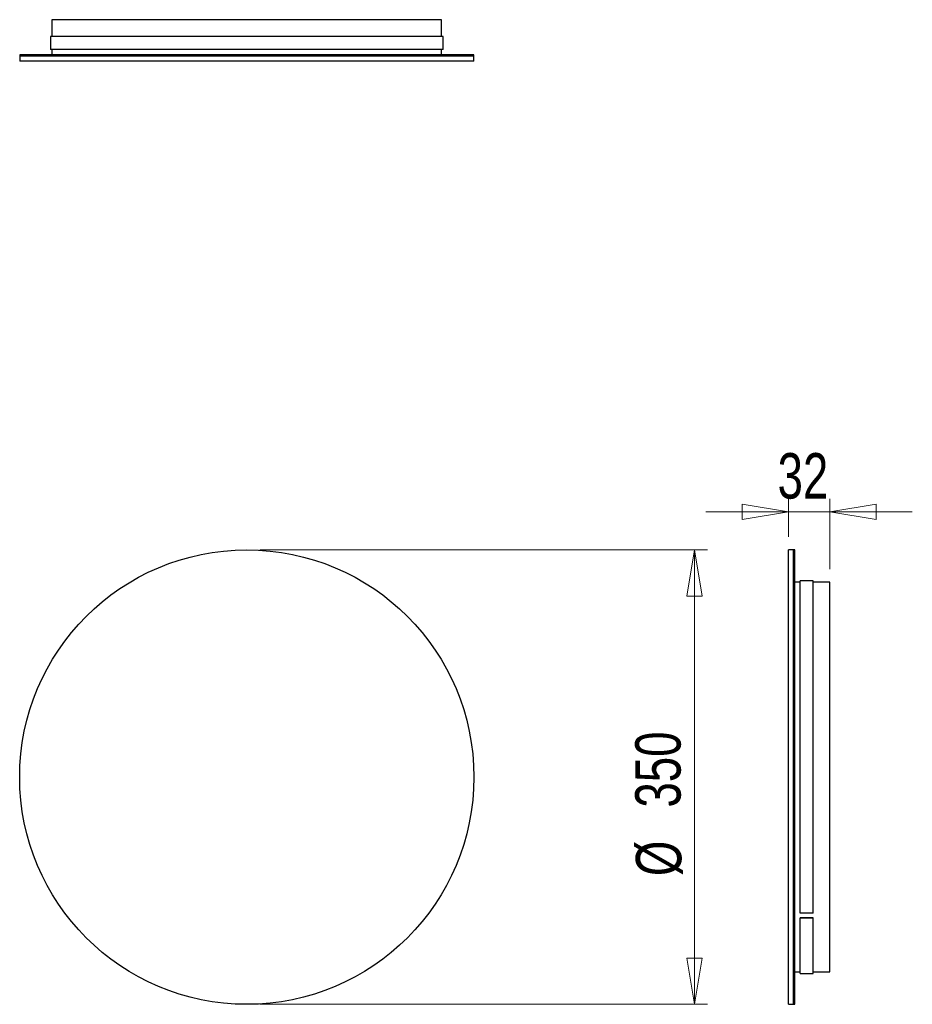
# Model space of a CAD drawing. Header units: millimetres. Extents: x 103 to 171.8, y 82.9 to 158.7.
import ezdxf

# ---------------------------------------------------------------- set-up
doc = ezdxf.new("R2010")
doc.units = ezdxf.units.MM
doc.styles.add('SLDTEXTSTYLE0', font='TXT', dxfattribs={"width": 0.75})
doc.dimstyles.new('SLDDIMSTYLE0', dxfattribs={"dimtxt": 3.5, "dimasz": 3.556, "dimexe": 0, "dimexo": 0.0625, "dimgap": 0.875, "dimtad": 1, "dimdec": 0, "dimlfac": 10, "dimrnd": 1e-09, "dimzin": 12, "dimdsep": 46, "dimtxsty": 'SLDTEXTSTYLE0', "dimblk1": 'CLOSED', "dimblk2": 'CLOSED', "dimsah": 1, "dimcen": 0.09, "dimadec": 0, "dimazin": 3, "dimtfac": 1, "dimtdec": 0, "dimtofl": 0, "dimtmove": 0, "dimatfit": 3, "dimldrblk": 'CLOSED', "dimfxl": 0, "dimfrac": 2, "dimtolj": 1, "dimtzin": 12, "dimarcsym": 0})
doc.dimstyles.new('SLDDIMSTYLE1', dxfattribs={"dimtxt": 3.5, "dimasz": 3.556, "dimexe": 0, "dimexo": 0.0625, "dimgap": 0.875, "dimtad": 1, "dimdec": 0, "dimlfac": 10, "dimrnd": 1e-09, "dimzin": 12, "dimdsep": 46, "dimtxsty": 'SLDTEXTSTYLE0', "dimblk1": 'CLOSED', "dimblk2": 'CLOSED', "dimsah": 1, "dimcen": 0.09, "dimadec": 0, "dimazin": 3, "dimtfac": 1, "dimtdec": 0, "dimtmove": 0, "dimatfit": 0, "dimldrblk": 'CLOSED', "dimfxl": 0, "dimfrac": 2, "dimtolj": 1, "dimtzin": 12, "dimarcsym": 0})

# ---------------------------------------------------------------- blocks, each defined once
blk = doc.blocks.new('_Closed')
at = {"color": 0, "linetype": 'ByBlock', "lineweight": -2}
for p, q in [((-1, 0.166667), (0, 0)), ((-1, 0.166667), (-1, -0.166667)), ((0, 0), (-1, -0.166667)), ((0, 0), (-1, 0))]:
    blk.add_line(p, q, dxfattribs=at)
blk = doc.blocks.new('_D')
at = {"color": 7, "linetype": 'Continuous', "lineweight": 0}
for p, q in [((121.492, 117.856), (155.984, 117.856)), ((154.984, 117.856), (154.984, 82.856)), ((121.492, 82.856), (155.984, 82.856))]:
    blk.add_line(p, q, dxfattribs=at)
at = {"color": 7, "linetype": 'Continuous', "lineweight": 18, "xscale": 3.556, "yscale": 3.556}
for p, rotation in [((154.984, 117.856, 2.011), 90.0000000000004), ((154.984, 82.856, 2.011), 270.0000000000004)]:
    blk.add_blockref('_Closed', p, dxfattribs=dict(at, rotation=rotation))
at = {"color": 7, "linetype": 'Continuous', "lineweight": 18, "char_height": 3.5, "attachment_point": 1, "rotation": 90, "style": 'SLDTEXTSTYLE0'}
for s, insert in [('350', (150.419, 98.009)), ('%%c', (150.472, 92.73))]:
    blk.add_mtext(s, dxfattribs=dict(at, insert=insert))
blk = doc.blocks.new('_D_1')
at = {"color": 7, "linetype": 'Continuous', "lineweight": 0}
for p, q in [((162.221, 118.856), (162.221, 121.793)), ((165.421, 116.366), (165.421, 121.793)), ((162.221, 120.793), (155.871, 120.793)), ((162.221, 120.793), (165.421, 120.793)), ((165.421, 120.793), (171.771, 120.793))]:
    blk.add_line(p, q, dxfattribs=at)
at = {"color": 7, "linetype": 'Continuous', "lineweight": 18, "xscale": 3.556, "yscale": 3.556}
blk.add_blockref('_Closed', (162.221, 120.793, 0.547), dxfattribs=at)
at = {"color": 7, "linetype": 'Continuous', "lineweight": 18, "xscale": 3.556, "yscale": 3.556, "rotation": 180.0000000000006}
blk.add_blockref('_Closed', (165.421, 120.793, 0.547), dxfattribs=at)
at = {"color": 7, "linetype": 'Continuous', "lineweight": 18, "insert": (161.39, 125.305), "char_height": 3.5, "attachment_point": 1, "style": 'SLDTEXTSTYLE0'}
blk.add_mtext('32', dxfattribs=at)

msp = doc.modelspace()

# ---------------------------------------------------------------- linework, layer by layer
at = {"color": 7, "linetype": 'Continuous', "lineweight": 25}
for p, q in [((105.482, 158.686), (105.482, 157.403)), ((135.502, 158.686), (105.482, 158.686)), ((135.502, 157.403), (135.502, 158.686)), ((105.37, 157.403), (105.37, 156.403)), ((135.614, 157.403), (105.37, 157.403)), ((135.614, 156.403), (135.614, 157.403)), ((135.614, 156.403), (105.37, 156.403)), ((105.482, 156.403), (105.482, 155.986)), ((135.502, 155.986), (135.502, 156.403)), ((102.992, 155.986), (102.992, 155.906)), ((104.99, 155.986), (102.992, 155.986)), ((104.99, 155.906), (102.992, 155.906)), ((102.992, 155.886), (102.992, 155.486)), ((104.99, 155.886), (102.992, 155.886)), ((104.99, 155.486), (102.992, 155.486)), ((137.992, 155.986), (104.99, 155.986)), ((137.992, 155.906), (104.99, 155.906)), ((137.992, 155.886), (104.99, 155.886)), ((137.992, 155.486), (104.99, 155.486)), ((137.992, 155.906), (137.992, 155.986)), ((137.992, 155.486), (137.992, 155.886)), ((162.621, 117.856), (162.221, 117.856)), ((162.221, 82.856), (162.221, 117.856)), ((162.621, 82.856), (162.621, 117.856)), ((162.721, 117.856), (162.641, 117.856)), ((162.641, 82.856), (162.641, 117.856)), ((162.721, 82.856), (162.721, 117.856)), ((163.139, 115.366), (162.721, 115.366)), ((164.139, 115.478), (163.139, 115.478)), ((163.139, 89.879), (163.139, 115.478)), ((164.139, 89.879), (164.139, 115.478)), ((165.421, 115.366), (164.139, 115.366)), ((165.421, 85.346), (165.421, 115.366)), ((164.139, 89.879), (163.139, 89.879)), ((163.139, 89.521), (164.139, 89.521)), ((163.139, 89.505), (163.139, 89.521)), ((163.139, 85.234), (163.139, 89.505)), ((164.139, 89.505), (163.139, 89.505)), ((164.139, 89.521), (164.139, 89.505)), ((164.139, 85.234), (164.139, 89.505)), ((162.721, 85.346), (163.139, 85.346)), ((163.139, 85.234), (164.139, 85.234)), ((164.139, 85.346), (165.421, 85.346)), ((162.221, 82.856), (162.621, 82.856)), ((162.641, 82.856), (162.721, 82.856))]:
    msp.add_line(p, q, dxfattribs=at)
msp.add_circle((120.492, 100.356), 17.5, dxfattribs=at)

# ---------------------------------------------------------------- dimensions: what is measured, and where the dimension line sits
at = {"color": 7, "linetype": 'Continuous', "lineweight": 18}
dim = msp.add_linear_dim(base=(165.421, 120.793), p1=(162.221, 117.856), p2=(165.421, 115.366), dimstyle='SLDDIMSTYLE1', dxfattribs=at)
dim.commit()
dim.dimension.update_dxf_attribs({"geometry": '_D_1', "text_midpoint": (163.976, 120.793), "dimtype": 160})
dim = msp.add_linear_dim(base=(154.984, 82.856), p1=(120.492, 117.856), p2=(120.492, 82.856), angle=90, text='%%c<>', dimstyle='SLDDIMSTYLE0', dxfattribs=at)
dim.commit()
dim.dimension.update_dxf_attribs({"geometry": '_D', "text_midpoint": (154.984, 99.249), "dimtype": 160})

doc.saveas('drawing.dxf')
